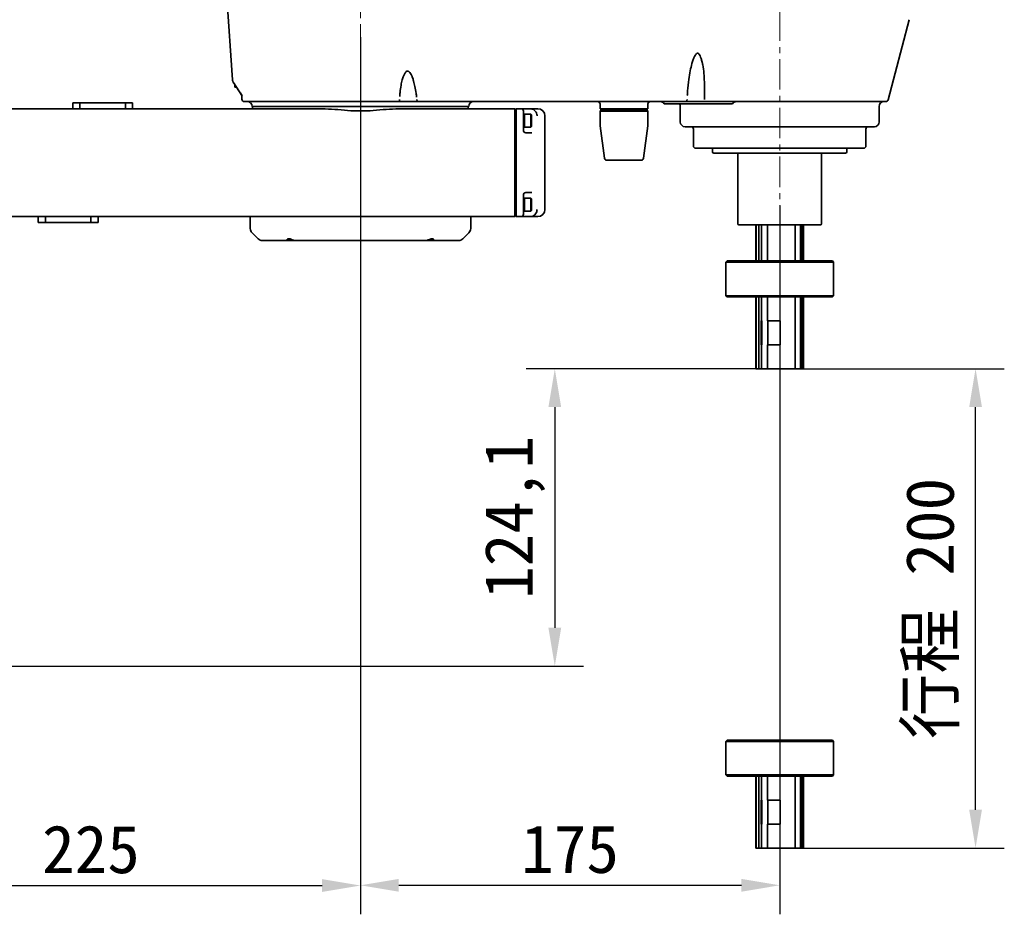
# Model space of a CAD drawing. Header units: millimetres. Extents: x -16 to 4241, y 0 to 4344.
# Tile 15 of 19: x 1657 to 2068, y 2428 to 2801. Entities that reach past the tile are written whole.
import ezdxf

# ---------------------------------------------------------------- set-up
doc = ezdxf.new("R2010")
doc.units = ezdxf.units.MM
doc.header["$PDSIZE"] = -1
doc.linetypes.add('CENTER', pattern=[10.16, 6.35, -1.27, 1.27, -1.27])
doc.linetypes.add('CENTERX2', pattern=[20.32, 12.7, -2.54, 2.54, -2.54])
doc.layers.add('中心线层', color=4, linetype='CENTER')
doc.dimstyles.new('1比1', dxfattribs={"dimscale": 8, "dimtxt": 2.5, "dimasz": 2, "dimexe": 1.5, "dimexo": 0.625, "dimtad": 1, "dimtoh": 1, "dimdec": 1, "dimtxsty": 'Standard', "dimcen": 2.5, "dimclrd": 1, "dimclre": 1, "dimadec": 0, "dimazin": 0, "dimtfac": 1, "dimtdec": 1, "dimtmove": 0, "dimatfit": 3, "dimfxl": 1, "dimarcsym": 0})

# ---------------------------------------------------------------- blocks, each defined once
blk = doc.blocks.new('*D115')
at = {"color": 1, "lineweight": -2, "transparency": 16777216}
for p, q in [((1799.7, 2747.05), (1799.7, 2427.89)), ((1574.7, 2643.15), (1574.7, 2427.89)), ((1590.7, 2439.89), (1783.7, 2439.89))]:
    blk.add_line(p, q, dxfattribs=at)
at = {"color": 1, "transparency": 16777216}
for points in [[(1590.7, 2442.55), (1590.7, 2437.22), (1574.7, 2439.89)], [(1783.7, 2442.55), (1783.7, 2437.22), (1799.7, 2439.89)]]:
    blk.add_solid(points, dxfattribs=at)
at = {"layer": 'Defpoints', "color": 0, "transparency": 16777216}
for p in [(1799.7, 2752.05), (1574.7, 2648.15), (1799.7, 2439.89)]:
    blk.add_point(p, dxfattribs=at)
at = {"color": 0, "transparency": 16777216, "insert": (1687.2, 2454.89), "char_height": 20, "attachment_point": 5}
blk.add_mtext('225', dxfattribs=at)
blk = doc.blocks.new('*D116')
at = {"color": 1, "lineweight": -2, "transparency": 16777216}
for p, q in [((1799.7, 2793.92), (1799.7, 2427.99)), ((1974.7, 2723.67), (1974.7, 2427.99)), ((1815.7, 2439.99), (1958.7, 2439.99))]:
    blk.add_line(p, q, dxfattribs=at)
at = {"color": 1, "transparency": 16777216}
for points in [[(1815.7, 2442.65), (1815.7, 2437.32), (1799.7, 2439.99)], [(1958.7, 2442.65), (1958.7, 2437.32), (1974.7, 2439.99)]]:
    blk.add_solid(points, dxfattribs=at)
at = {"layer": 'Defpoints', "color": 0, "transparency": 16777216}
for p in [(1799.7, 2798.92), (1974.7, 2728.67), (1974.7, 2439.99)]:
    blk.add_point(p, dxfattribs=at)
at = {"color": 0, "transparency": 16777216, "insert": (1887.2, 2454.99), "char_height": 20, "attachment_point": 5}
blk.add_mtext('175', dxfattribs=at)
blk = doc.blocks.new('*D117')
at = {"color": 1, "lineweight": -2, "transparency": 16777216}
for p, q in [((1770.88, 2948.86), (1210.68, 2948.86)), ((1222.68, 2547.44), (1222.68, 2932.86)), ((1537.05, 2531.44), (1210.68, 2531.44))]:
    blk.add_line(p, q, dxfattribs=at)
at = {"color": 1, "transparency": 16777216}
for points in [[(1220.01, 2932.86), (1225.34, 2932.86), (1222.68, 2948.86)], [(1220.01, 2547.44), (1225.34, 2547.44), (1222.68, 2531.44)]]:
    blk.add_solid(points, dxfattribs=at)
at = {"layer": 'Defpoints', "color": 0, "transparency": 16777216}
for p in [(1222.68, 2948.86), (1775.88, 2948.86), (1542.05, 2531.44)]:
    blk.add_point(p, dxfattribs=at)
at = {"color": 0, "transparency": 16777216, "insert": (1206.01, 2740.15), "char_height": 20, "attachment_point": 5, "rotation": 90}
blk.add_mtext('417,4', dxfattribs=at)
blk = doc.blocks.new('*D118')
at = {"color": 1, "lineweight": -2, "transparency": 16777216}
for p, q in [((1966.65, 2655.54), (1868.82, 2655.54)), ((1880.82, 2639.54), (1880.82, 2547.44)), ((1629.05, 2531.44), (1892.82, 2531.44))]:
    blk.add_line(p, q, dxfattribs=at)
at = {"color": 1, "transparency": 16777216}
for points in [[(1878.15, 2639.54), (1883.48, 2639.54), (1880.82, 2655.54)], [(1878.15, 2547.44), (1883.48, 2547.44), (1880.82, 2531.44)]]:
    blk.add_solid(points, dxfattribs=at)
at = {"layer": 'Defpoints', "color": 0, "transparency": 16777216}
for p in [(1971.65, 2655.54), (1624.05, 2531.44), (1880.82, 2531.44)]:
    blk.add_point(p, dxfattribs=at)
at = {"color": 0, "transparency": 16777216, "insert": (1864.15, 2593.49), "char_height": 20, "attachment_point": 5, "rotation": 90}
blk.add_mtext('124,1', dxfattribs=at)
blk = doc.blocks.new('*D119')
at = {"color": 1, "lineweight": -2, "transparency": 16777216}
for p, q in [((1981.74, 2655.54), (2068.45, 2655.54)), ((2056.45, 2471.54), (2056.45, 2639.54)), ((1981.74, 2455.54), (2068.45, 2455.54))]:
    blk.add_line(p, q, dxfattribs=at)
at = {"color": 1, "transparency": 16777216}
for points in [[(2053.79, 2639.54), (2059.12, 2639.54), (2056.45, 2655.54)], [(2053.79, 2471.54), (2059.12, 2471.54), (2056.45, 2455.54)]]:
    blk.add_solid(points, dxfattribs=at)
at = {"layer": 'Defpoints', "color": 0, "transparency": 16777216}
for p in [(1976.74, 2655.54), (2056.45, 2655.54), (1976.74, 2455.54)]:
    blk.add_point(p, dxfattribs=at)
at = {"color": 0, "transparency": 16777216, "insert": (2038.49, 2555.54), "char_height": 20, "attachment_point": 5, "rotation": 90}
blk.add_mtext('{\\fSimSun|b0|i0|c134|p2;行程} 200', dxfattribs=at)

msp = doc.modelspace()

# ---------------------------------------------------------------- linework, layer by layer
at = {"color": 7, "linetype": 'Continuous', "lineweight": 35}
for p, q in [((1743.61, 2815.84), (1746.24, 2776.13)), ((1743.61, 2815.84), (1746.24, 2776.13)), ((2019.95, 2767.78), (2028.76, 2801.2)), ((1746.26, 2776.13), (1746.23, 2776.13)), ((1746.57, 2775.21), (1746.55, 2775.2)), ((1746.55, 2775.2), (1747.2, 2774.2)), ((1747.2, 2773.04), (1747.2, 2774.2)), ((1747.97, 2773.04), (1747.2, 2773.04)), ((1747.97, 2773.04), (1750.24, 2769.58)), ((1679.6, 2764.04), (1679.6, 2766.54)), ((1679.6, 2766.54), (1682.6, 2766.54)), ((1682.6, 2766.54), (1682.6, 2764.04)), ((1682.6, 2766.54), (1701.6, 2766.54)), ((1701.6, 2764.04), (1701.6, 2766.54)), ((1701.6, 2766.54), (1704.6, 2766.54)), ((1704.6, 2766.54), (1704.6, 2764.04)), ((1750.2, 2768.04), (1750.2, 2769.67)), ((1750.25, 2769.58), (1750.28, 2769.54)), ((1823.93, 2767.04), (1815.48, 2767.04)), ((1899.7, 2766.04), (1899.7, 2764.04)), ((1919.7, 2764.04), (1919.7, 2766.04)), ((1927.24, 2766.04), (1926.52, 2766.04)), ((1947.15, 2766.04), (1927.24, 2766.04)), ((1943.69, 2767.04), (1935.48, 2767.04)), ((1948.62, 2767.04), (1943.69, 2767.04)), ((1948.54, 2766.04), (1947.15, 2766.04)), ((1949.16, 2766.04), (1948.54, 2766.04)), ((1949.97, 2766.04), (1949.16, 2766.04)), ((1954.47, 2766.04), (1949.97, 2766.04)), ((1954.94, 2766.04), (1954.47, 2766.04)), ((1510.2, 2764.04), (1783.71, 2764.04)), ((1844.95, 2765.04), (1754.45, 2765.04)), ((1754.7, 2765.04), (1754.7, 2764.04)), ((1815.7, 2764.04), (1864.2, 2764.04)), ((1844.7, 2764.04), (1844.7, 2765.04)), ((1864.2, 2760.02), (1864.2, 2764.04)), ((1864.7, 2763.54), (1864.2, 2764.04)), ((1864.7, 2764.04), (1866.7, 2764.04)), ((1864.7, 2760.02), (1864.7, 2764.04)), ((1866.7, 2764.04), (1870.43, 2764.04)), ((1867.7, 2763.04), (1867.7, 2761.62)), ((1870.43, 2764.04), (1873.7, 2764.04)), ((1919.7, 2764.04), (1899.7, 2764.04)), ((1900.2, 2763.54), (1899.7, 2763.04)), ((1899.7, 2763.04), (1899.7, 2758.2)), ((1911.84, 2763.04), (1899.7, 2763.04)), ((1900.2, 2763.54), (1911.73, 2763.54)), ((1901.7, 2763.84), (1901.7, 2763.54)), ((1911.73, 2763.54), (1919.2, 2763.54)), ((1919.7, 2763.04), (1911.84, 2763.04)), ((1917.7, 2763.54), (1917.7, 2763.84)), ((1919.7, 2763.04), (1919.2, 2763.54)), ((1919.7, 2758.2), (1919.7, 2763.04)), ((1933.2, 2765.04), (1933.2, 2758.54)), ((2016.2, 2758.54), (2016.2, 2765.04)), ((1864.2, 2751.95), (1864.2, 2760.02)), ((1864.7, 2751.95), (1864.7, 2760.02)), ((1868.15, 2761.79), (1867.7, 2761.79)), ((1867.7, 2760.09), (1867.7, 2761.62)), ((1867.7, 2757.51), (1867.7, 2760.09)), ((1870.85, 2761.79), (1868.15, 2761.79)), ((1868.15, 2759.38), (1868.15, 2761.79)), ((1868.15, 2760.09), (1868.15, 2761.79)), ((1868.15, 2756.29), (1868.15, 2760.09)), ((1868.15, 2756.29), (1868.15, 2759.38)), ((1871.15, 2761.49), (1870.85, 2761.79)), ((1870.85, 2759.38), (1870.85, 2761.79)), ((1870.85, 2756.29), (1870.85, 2759.38)), ((1871.15, 2761.49), (1871.15, 2759.35)), ((1871.15, 2759.35), (1871.15, 2756.59)), ((1876.7, 2722.04), (1876.7, 2761.04)), ((1867.7, 2757.51), (1867.7, 2755.04)), ((1867.7, 2756.29), (1868.15, 2756.29)), ((1868.15, 2756.29), (1870.85, 2756.29)), ((1868.66, 2754.04), (1869.25, 2754.04)), ((1870.85, 2756.29), (1871.15, 2756.59)), ((1899.79, 2756.88), (1901.59, 2743.41)), ((1917.82, 2743.41), (1919.62, 2756.88)), ((2014.2, 2756.54), (1935.2, 2756.54)), ((1938.7, 2755.54), (1938.7, 2748.54)), ((2010.7, 2748.54), (2010.7, 2755.54)), ((1864.2, 2746.07), (1864.2, 2751.95)), ((1864.7, 2746.07), (1864.7, 2751.95)), ((1864.2, 2737.01), (1864.2, 2746.07)), ((1864.7, 2737.01), (1864.7, 2746.07)), ((2009.7, 2747.54), (1939.7, 2747.54)), ((1946.7, 2747.54), (1946.7, 2746.04)), ((1957.2, 2745.54), (1957.2, 2716.04)), ((1992.2, 2716.04), (1992.2, 2745.54)), ((2002.7, 2746.04), (2002.7, 2747.54)), ((1911.22, 2742.54), (1902.58, 2742.54)), ((1916.83, 2742.54), (1911.22, 2742.54)), ((1864.2, 2731.13), (1864.2, 2737.01)), ((1864.7, 2731.13), (1864.7, 2737.01)), ((1864.2, 2723.06), (1864.2, 2731.13)), ((1864.7, 2723.06), (1864.7, 2731.13)), ((1869.25, 2729.04), (1868.66, 2729.04)), ((1867.7, 2728.04), (1867.7, 2725.57)), ((1868.15, 2726.79), (1867.7, 2726.79)), ((1867.7, 2725.09), (1867.7, 2725.57)), ((1867.7, 2721.46), (1867.7, 2725.09)), ((1870.85, 2726.79), (1868.15, 2726.79)), ((1868.15, 2724.38), (1868.15, 2726.79)), ((1868.15, 2725.09), (1868.15, 2726.79)), ((1868.15, 2721.29), (1868.15, 2725.09)), ((1871.15, 2726.49), (1870.85, 2726.79)), ((1870.85, 2724.38), (1870.85, 2726.79)), ((1871.15, 2726.49), (1871.15, 2724.35)), ((1864.2, 2719.04), (1864.2, 2723.06)), ((1864.7, 2719.04), (1864.7, 2723.06)), ((1867.7, 2721.46), (1867.7, 2720.04)), ((1867.7, 2721.29), (1868.15, 2721.29)), ((1868.15, 2721.29), (1868.15, 2724.38)), ((1868.15, 2721.29), (1870.85, 2721.29)), ((1870.85, 2721.29), (1870.85, 2724.38)), ((1870.85, 2721.29), (1871.15, 2721.59)), ((1871.15, 2724.35), (1871.15, 2721.59)), ((1864.2, 2719.04), (1510.2, 2719.04)), ((1665.2, 2716.54), (1665.2, 2719.04)), ((1668.2, 2719.04), (1668.2, 2716.54)), ((1687.2, 2716.54), (1687.2, 2719.04)), ((1690.2, 2719.04), (1690.2, 2716.54)), ((1753.7, 2719.04), (1753.7, 2714.07)), ((1845.7, 2714.07), (1845.7, 2719.04)), ((1864.7, 2719.54), (1864.2, 2719.04)), ((1866.7, 2719.04), (1864.7, 2719.04)), ((1870.43, 2719.04), (1866.7, 2719.04)), ((1873.7, 2719.04), (1870.43, 2719.04)), ((1668.2, 2716.54), (1665.2, 2716.54)), ((1687.2, 2716.54), (1668.2, 2716.54)), ((1690.2, 2716.54), (1687.2, 2716.54)), ((1964.7, 2715.54), (1964.7, 2700.54)), ((1964.87, 2700.54), (1964.87, 2715.54)), ((1966.02, 2715.54), (1966.02, 2700.54)), ((1967.08, 2700.54), (1967.08, 2715.54)), ((1969.66, 2715.54), (1969.66, 2700.54)), ((1981.17, 2700.54), (1981.17, 2715.54)), ((1983.34, 2715.54), (1983.34, 2700.54)), ((1984.12, 2700.54), (1984.12, 2715.54)), ((1984.7, 2715.54), (1984.7, 2700.54)), ((1754.44, 2712.31), (1756.97, 2709.77)), ((1768.72, 2709.04), (1758.74, 2709.04)), ((1772.93, 2709.04), (1768.72, 2709.04)), ((1826.5, 2709.04), (1772.91, 2709.04)), ((1830.69, 2709.04), (1826.5, 2709.04)), ((1840.67, 2709.04), (1830.69, 2709.04)), ((1842.44, 2709.77), (1844.97, 2712.31)), ((1952.7, 2700.54), (1952.2, 2700.04)), ((1996.7, 2700.54), (1952.7, 2700.54)), ((1997.2, 2700.04), (1996.7, 2700.54)), ((1952.2, 2700.04), (1952.2, 2686.04)), ((1997.2, 2700.04), (1952.2, 2700.04)), ((1997.2, 2686.04), (1997.2, 2700.04)), ((1952.2, 2686.04), (1952.7, 2685.54)), ((1997.2, 2686.04), (1952.2, 2686.04)), ((1996.7, 2685.54), (1952.7, 2685.54)), ((1964.7, 2685.54), (1964.7, 2655.54)), ((1964.87, 2655.54), (1964.87, 2685.54)), ((1966.02, 2685.54), (1966.02, 2655.54)), ((1967.08, 2675.54), (1967.08, 2685.54)), ((1969.66, 2685.54), (1969.66, 2675.54)), ((1981.17, 2655.54), (1981.17, 2685.54)), ((1983.34, 2685.54), (1983.34, 2655.54)), ((1984.12, 2655.54), (1984.12, 2685.54)), ((1984.7, 2685.54), (1984.7, 2655.54)), ((1996.7, 2685.54), (1997.2, 2686.04)), ((1966.95, 2675.54), (1966.95, 2665.54)), ((1966.95, 2675.54), (1967.08, 2675.54)), ((1967.18, 2675.54), (1967.08, 2675.54)), ((1967.18, 2675.54), (1967.18, 2665.54)), ((1969.66, 2675.54), (1974.85, 2675.54)), ((1969.7, 2665.54), (1969.7, 2675.54)), ((1974.85, 2665.54), (1974.85, 2675.54)), ((1966.95, 2665.54), (1967.08, 2665.54)), ((1967.08, 2655.54), (1967.08, 2665.54)), ((1967.18, 2665.54), (1967.08, 2665.54)), ((1969.66, 2665.54), (1969.66, 2655.54)), ((1969.66, 2665.54), (1974.85, 2665.54)), ((1964.87, 2655.54), (1964.7, 2655.54)), ((1966.02, 2655.54), (1964.87, 2655.54)), ((1967.08, 2655.54), (1966.02, 2655.54)), ((1969.66, 2655.54), (1967.08, 2655.54)), ((1981.17, 2655.54), (1969.66, 2655.54)), ((1983.34, 2655.54), (1981.17, 2655.54)), ((1984.12, 2655.54), (1983.34, 2655.54)), ((1984.7, 2655.54), (1984.12, 2655.54)), ((1952.7, 2500.54), (1952.2, 2500.04)), ((1952.2, 2500.04), (1952.2, 2486.04)), ((1997.2, 2500.04), (1952.2, 2500.04)), ((1996.7, 2500.54), (1952.7, 2500.54)), ((1997.2, 2500.04), (1996.7, 2500.54)), ((1997.2, 2486.04), (1997.2, 2500.04)), ((1952.2, 2486.04), (1952.7, 2485.54)), ((1997.2, 2486.04), (1952.2, 2486.04)), ((1996.7, 2485.54), (1952.7, 2485.54)), ((1964.7, 2485.54), (1964.7, 2455.54)), ((1964.87, 2455.54), (1964.87, 2485.54)), ((1966.02, 2485.54), (1966.02, 2455.54)), ((1967.08, 2475.54), (1967.08, 2485.54)), ((1969.66, 2485.54), (1969.66, 2475.54)), ((1981.17, 2455.54), (1981.17, 2485.54)), ((1983.34, 2485.54), (1983.34, 2455.54)), ((1984.12, 2455.54), (1984.12, 2485.54)), ((1984.7, 2485.54), (1984.7, 2455.54)), ((1996.7, 2485.54), (1997.2, 2486.04)), ((1966.95, 2475.54), (1966.95, 2465.54)), ((1966.95, 2475.54), (1967.08, 2475.54)), ((1967.18, 2475.54), (1967.08, 2475.54)), ((1967.18, 2475.54), (1967.18, 2465.54)), ((1969.66, 2475.54), (1974.85, 2475.54)), ((1969.7, 2465.54), (1969.7, 2475.54)), ((1974.85, 2465.54), (1974.85, 2475.54)), ((1966.95, 2465.54), (1967.08, 2465.54)), ((1967.08, 2455.54), (1967.08, 2465.54)), ((1967.18, 2465.54), (1967.08, 2465.54)), ((1969.66, 2465.54), (1969.66, 2455.54)), ((1969.66, 2465.54), (1974.85, 2465.54)), ((1964.87, 2455.54), (1964.7, 2455.54)), ((1966.02, 2455.54), (1964.87, 2455.54)), ((1967.08, 2455.54), (1966.02, 2455.54)), ((1969.66, 2455.54), (1967.08, 2455.54)), ((1981.17, 2455.54), (1969.66, 2455.54)), ((1983.34, 2455.54), (1981.17, 2455.54)), ((1984.12, 2455.54), (1983.34, 2455.54)), ((1984.7, 2455.54), (1984.12, 2455.54))]:
    msp.add_line(p, q, dxfattribs=at)
at = {"color": 7, "linetype": 'Continuous', "lineweight": 35, "flags": 128}
msp.add_lwpolyline([(1823.24, 2767.87), (1823.24, 2767.88), (1823.26, 2767.91)], dxfattribs=at)
at = {"color": 7, "linetype": 'Continuous', "lineweight": 35}
for centre, radius, start, end in [((1751.2, 2768.04), 1, 180, 270), ((1752.45, 2765.04), 2, 0, 90), ((1846.95, 2765.04), 2, 90, 180), ((1898.7, 2766.04), 1, 0, 90), ((1920.7, 2766.04), 1, 90, 180), ((1924.79, 2765.04), 2, 30, 90), ((1931.2, 2765.04), 2, 0, 30), ((1935.48, 2767.54), 0.5, 270.0022, 336.4641), ((1956.67, 2765.04), 2, 90, 150), ((2018.2, 2765.04), 2, 90, 180), ((2018.98, 2768.04), 1, 270, 345.2229), ((1866.7, 2763.04), 1, 0, 90), ((1873.7, 2761.04), 3, 0, 90), ((1901.5, 2763.84), 0.2, 0, 90), ((1917.9, 2763.84), 0.2, 90, 180), ((1909.7, 2758.2), 10, 180, 187.5946), ((1909.7, 2758.2), 10, 352.4054, 0), ((1935.2, 2758.54), 2, 180, 270), ((2014.2, 2758.54), 2, 270, 0), ((1868.7, 2755.04), 1, 180, 270), ((1937.7, 2755.54), 1, 0, 90), ((2011.7, 2755.54), 1, 90, 180), ((1939.7, 2748.54), 1, 180, 270), ((1947.2, 2746.04), 0.5, 180, 270), ((2002.2, 2746.04), 0.5, 270, 0), ((2009.7, 2748.54), 1, 270, 0), ((1902.58, 2743.54), 1, 187.5946, 270), ((1916.83, 2743.54), 1, 270, 352.4054), ((1868.7, 2728.04), 1, 90, 180), ((1873.7, 2722.04), 3, 270, 0), ((1866.7, 2720.04), 1, 270, 0), ((1756.2, 2714.07), 2.5, 180, 225), ((1843.2, 2714.07), 2.5, 315, 0), ((1957.7, 2716.04), 0.5, 180, 270), ((1991.7, 2716.04), 0.5, 270, 0), ((1758.74, 2711.54), 2.5, 225, 270), ((1840.67, 2711.54), 2.5, 270, 315)]:
    msp.add_arc(centre, radius, start, end, dxfattribs=at)
for points, knots in [([(1936.14, 2769.52), (1936.17, 2770.17), (1936.27, 2772.43), (1936.68, 2775.89), (1937.27, 2779.7), (1937.92, 2782.48), (1938.52, 2784.47), (1939.05, 2785.71), (1939.52, 2786.53), (1939.9, 2787), (1940.2, 2787.21), (1940.39, 2787.27), (1940.54, 2787.25), (1940.72, 2787.15), (1940.98, 2786.9), (1941.32, 2786.39), (1941.72, 2785.49), (1942.05, 2784.52), (1942.18, 2783.84), (1942.23, 2783.61)], [0, 0, 0, 0, 0.0853472, 0.2964861, 0.4556352, 0.5889358, 0.6682319, 0.7258216, 0.7641781, 0.7896857, 0.8035408, 0.8098154, 0.8157923, 0.8244362, 0.8387967, 0.8645747, 0.9074486, 0.9699559, 1, 1, 1, 1]), ([(1943.33, 2767.93), (1943.34, 2770.36), (1943.34, 2775.19), (1942.98, 2780.47), (1942.42, 2783.26), (1942.33, 2783.7)], [0, 0, 0, 0, 0.459741, 0.9132, 1, 1, 1, 1]), ([(1816.11, 2769.2), (1816.14, 2769.75), (1816.22, 2771.31), (1816.56, 2773.64), (1817.06, 2775.93), (1817.57, 2777.57), (1818.08, 2778.64), (1818.54, 2779.31), (1818.92, 2779.66), (1819.21, 2779.79), (1819.46, 2779.8), (1819.7, 2779.72), (1820, 2779.51), (1820.41, 2779.07), (1820.89, 2778.29), (1821.42, 2777.11), (1821.97, 2775.42), (1822.51, 2773.16), (1822.91, 2770.91), (1823.05, 2769.43), (1823.1, 2768.91)], [0, 0, 0, 0, 0.070814, 0.202315, 0.303595, 0.373508, 0.423974, 0.456987, 0.478112, 0.489951, 0.498522, 0.50822, 0.521385, 0.544191, 0.582848, 0.637095, 0.708469, 0.80857, 0.933654, 1, 1, 1, 1]), ([(1746.26, 2776.13), (1746.29, 2775.92), (1746.34, 2775.59), (1746.51, 2775.31), (1746.57, 2775.21)], [0, 0, 0, 0, 0.648899, 1, 1, 1, 1]), ([(1746.55, 2775.2), (1746.84, 2774.76), (1748.08, 2772.87), (1749.32, 2770.98), (1750.27, 2769.53)], [0, 0, 0, 0, 0.234309, 1, 1, 1, 1]), ([(1750.41, 2769.37), (1750.41, 2769.37), (1750.4, 2769.38), (1750.33, 2769.44), (1750.26, 2769.5), (1750.24, 2769.57), (1750.24, 2769.57)], [0, 0, 0, 0, 0.0171052, 0.1428919, 0.9869134, 1, 1, 1, 1]), ([(1815.48, 2767.04), (1811.69, 2767.04), (1804.11, 2767.04), (1792.87, 2767.04), (1783.47, 2767.04), (1775.92, 2767.04), (1770.15, 2767.04), (1764.77, 2767.04), (1759.98, 2767.04), (1756.04, 2767.04), (1753.05, 2767.04), (1751.82, 2767.04), (1751.2, 2767.04)], [0, 0, 0, 0, 0.146901, 0.293889, 0.440489, 0.523245, 0.606105, 0.688626, 0.769178, 0.849633, 0.924781, 1, 1, 1, 1]), ([(1816, 2767.9), (1816, 2767.86), (1816, 2767.76), (1815.99, 2767.64), (1815.98, 2767.56), (1815.98, 2767.55), (1815.98, 2767.54)], [0, 0, 0, 0, 0.269981, 0.568456, 0.852393, 1, 1, 1, 1]), ([(1823.24, 2767.87), (1823.24, 2767.83), (1823.26, 2767.68), (1823.31, 2767.49), (1823.38, 2767.32), (1823.49, 2767.17), (1823.64, 2767.08), (1823.77, 2767.03), (1823.85, 2767.04), (1823.86, 2767.04)], [0, 0, 0, 0, 0.109106, 0.357616, 0.531189, 0.682131, 0.824563, 0.973477, 1, 1, 1, 1]), ([(1935.48, 2767.04), (1930.34, 2767.04), (1920.06, 2767.04), (1904.49, 2767.04), (1888.84, 2767.04), (1870.15, 2767.04), (1848.47, 2767.04), (1832.07, 2767.04), (1823.86, 2767.04)], [0, 0, 0, 0, 0.139274, 0.278556, 0.418866, 0.559179, 0.779411, 1, 1, 1, 1]), ([(1935.48, 2767.05), (1935.51, 2767.05), (1935.6, 2767.04), (1935.69, 2767.08), (1935.74, 2767.11), (1935.75, 2767.12)], [0, 0, 0, 0, 0.355335, 0.881901, 1, 1, 1, 1]), ([(1935.75, 2767.12), (1935.77, 2767.14), (1935.83, 2767.17), (1935.89, 2767.25), (1935.93, 2767.32), (1935.96, 2767.38), (1935.97, 2767.42), (1935.97, 2767.45), (1935.98, 2767.5), (1936, 2767.61), (1936.02, 2767.79), (1936.02, 2767.9), (1936.02, 2767.93)], [0, 0, 0, 0, 0.083855, 0.181172, 0.261422, 0.322468, 0.36079, 0.395022, 0.452756, 0.696445, 0.898436, 1, 1, 1, 1]), ([(1948.62, 2767.04), (1948.76, 2767.04), (1949.15, 2767.04), (1949.54, 2767.04), (1949.79, 2767.04)], [0, 0, 0, 0, 0.354387, 1, 1, 1, 1]), ([(1986.76, 2767.04), (1984.24, 2767.04), (1979.21, 2767.04), (1971.42, 2767.04), (1963.51, 2767.04), (1956.28, 2767.04), (1951.69, 2767.04), (1949.79, 2767.04)], [0, 0, 0, 0, 0.211384, 0.422808, 0.6361953, 0.8495987, 1, 1, 1, 1]), ([(1986.76, 2767.04), (1988.6, 2767.05), (1992.28, 2767.06), (1997.57, 2767.07), (2002.09, 2767.05), (2005.78, 2767.04), (2007.68, 2767.04), (2008.64, 2767.04)], [0, 0, 0, 0, 0.225165, 0.4515, 0.679989, 0.839209, 1, 1, 1, 1]), ([(2018.98, 2767.04), (2018.87, 2767.04), (2018.64, 2767.04), (2016.85, 2767.04), (2014.51, 2767.04), (2011.77, 2767.04), (2009.85, 2767.04), (2008.64, 2767.04)], [0, 0, 0, 0, 0.228777, 0.464233, 0.693001, 0.80709, 1, 1, 1, 1]), ([(1815.7, 2764.04), (1813.96, 2763.97), (1810.48, 2763.84), (1805.12, 2763.28), (1799.7, 2763.04), (1794.29, 2763.28), (1788.92, 2763.84), (1785.45, 2763.97), (1783.71, 2764.04)], [0, 0, 0, 0, 0.16787, 0.335624, 0.500078, 0.664439, 0.832137, 1, 1, 1, 1]), ([(1870.43, 2764.04), (1870.77, 2764.01), (1871.45, 2763.94), (1872.36, 2763.41), (1873.04, 2762.64), (1873.39, 2761.8), (1873.42, 2761.25), (1873.44, 2761.04)], [0, 0, 0, 0, 0.217064, 0.434449, 0.651134, 0.865921, 1, 1, 1, 1]), ([(1869.25, 2754.04), (1869.5, 2754.04), (1869.98, 2754.04), (1870.59, 2754.04), (1871.05, 2754.04), (1871.17, 2754.04), (1871.24, 2754.04)], [0, 0, 0, 0, 0.259926, 0.504362, 0.752221, 1, 1, 1, 1]), ([(1947.2, 2745.54), (1947.24, 2745.54), (1947.32, 2745.54), (1947.98, 2745.54), (1948.98, 2745.54), (1950.24, 2745.54), (1952.13, 2745.54), (1954.52, 2745.54), (1957.33, 2745.54), (1959.61, 2745.54), (1962.03, 2745.54), (1965.34, 2745.54), (1969.57, 2745.54), (1973.03, 2745.54), (1974.7, 2745.54)], [0, 0, 0, 0, 0.077653, 0.157721, 0.240041, 0.304387, 0.368745, 0.500012, 0.565727, 0.631454, 0.6958, 0.760158, 0.883566, 1, 1, 1, 1]), ([(1974.7, 2745.54), (1975.82, 2745.54), (1978.09, 2745.54), (1981.5, 2745.54), (1984.61, 2745.54), (1987.38, 2745.54), (1990.61, 2745.54), (1993.55, 2745.54), (1996.09, 2745.54), (1997.75, 2745.54), (1999.16, 2745.54), (2000.66, 2745.54), (2001.93, 2745.54), (2002.12, 2745.54), (2002.2, 2745.54)], [0, 0, 0, 0, 0.077656, 0.157721, 0.240041, 0.304387, 0.368745, 0.500012, 0.565727, 0.631454, 0.6958, 0.760158, 0.883566, 1, 1, 1, 1]), ([(1871.24, 2729.04), (1871.23, 2729.04), (1871.18, 2729.04), (1870.98, 2729.04), (1870.52, 2729.04), (1869.92, 2729.04), (1869.48, 2729.04), (1869.25, 2729.04)], [0, 0, 0, 0, 0.0461964, 0.2895618, 0.5282515, 0.7640715, 1, 1, 1, 1]), ([(1873.44, 2722.04), (1873.4, 2721.7), (1873.34, 2721.04), (1872.83, 2720.14), (1872.08, 2719.46), (1871.23, 2719.09), (1870.66, 2719.06), (1870.43, 2719.04)], [0, 0, 0, 0, 0.21238, 0.424461, 0.637157, 0.851666, 1, 1, 1, 1]), ([(1957.7, 2715.54), (1957.76, 2715.54), (1957.87, 2715.54), (1958.82, 2715.54), (1960.39, 2715.54), (1962.6, 2715.54), (1965.32, 2715.54), (1968.36, 2715.54), (1971.53, 2715.54), (1973.67, 2715.54), (1974.7, 2715.54)], [0, 0, 0, 0, 0.116516, 0.240011, 0.368641, 0.5, 0.631359, 0.759989, 0.883484, 1, 1, 1, 1]), ([(1974.7, 2715.54), (1975.74, 2715.54), (1977.88, 2715.54), (1981.04, 2715.54), (1984.09, 2715.54), (1986.81, 2715.54), (1989.02, 2715.54), (1990.59, 2715.54), (1991.54, 2715.54), (1991.65, 2715.54), (1991.7, 2715.54)], [0, 0, 0, 0, 0.116516, 0.240011, 0.368641, 0.5, 0.631359, 0.759989, 0.883484, 1, 1, 1, 1]), ([(1769.11, 2709.53), (1769.11, 2709.53), (1769.12, 2709.54), (1769.18, 2709.63), (1769.29, 2709.67), (1769.31, 2709.67)], [0, 0, 0, 0, 0.252519, 0.868755, 1, 1, 1, 1]), ([(1769.31, 2709.68), (1769.32, 2709.69), (1769.38, 2709.72), (1769.65, 2709.76), (1770.02, 2709.73), (1770.27, 2709.64), (1770.3, 2709.63)], [0, 0, 0, 0, 0.100542, 0.50498, 0.941612, 1, 1, 1, 1]), ([(1770.17, 2709.77), (1770.33, 2709.72), (1770.82, 2709.54), (1771.67, 2709.21), (1772.45, 2709.05), (1772.84, 2709.04), (1772.91, 2709.04)], [0, 0, 0, 0, 0.180378, 0.576763, 0.927851, 1, 1, 1, 1]), ([(1826.5, 2709.04), (1826.87, 2709.08), (1827.68, 2709.16), (1828.61, 2709.55), (1829.11, 2709.73), (1829.23, 2709.77)], [0, 0, 0, 0, 0.400029, 0.857379, 1, 1, 1, 1]), ([(1829.14, 2709.64), (1829.19, 2709.66), (1829.42, 2709.73), (1829.79, 2709.76), (1830.05, 2709.72), (1830.09, 2709.68), (1830.1, 2709.68)], [0, 0, 0, 0, 0.0899725, 0.5041541, 0.9302957, 1, 1, 1, 1]), ([(1830.1, 2709.68), (1830.19, 2709.6), (1830.3, 2709.51), (1830.29, 2709.54), (1830.29, 2709.54)], [0, 0, 0, 0, 0.811962, 1, 1, 1, 1])]:
    msp.add_open_spline(points, degree=3, knots=knots, dxfattribs=at)
at = {"layer": '中心线层', "linetype": 'CENTERX2', "lineweight": 18}
for p, q in [((1974.7, 2650.1), (1974.7, 3082.25)), ((1799.7, 2705.33), (1799.7, 2855.93))]:
    msp.add_line(p, q, dxfattribs=at)

# ---------------------------------------------------------------- dimensions: what is measured, and where the dimension line sits
for base, p1, p2, picture, middle in [((1222.68, 2948.86), (1542.05, 2531.44), (1775.88, 2948.86), '*D117', (1206.01, 2740.15)), ((1880.82, 2531.44), (1971.65, 2655.54), (1624.05, 2531.44), '*D118', (1864.15, 2593.49))]:
    dim = msp.add_linear_dim(base=base, p1=p1, p2=p2, angle=90, dimstyle='1比1')
    dim.commit()
    dim.dimension.update_dxf_attribs({"geometry": picture, "text_midpoint": middle})
for base, p1, p2, picture, middle in [((1974.7, 2439.99), (1799.7, 2798.92), (1974.7, 2728.67), '*D116', (1887.2, 2454.99)), ((1799.7, 2439.89), (1574.7, 2648.15), (1799.7, 2752.05), '*D115', (1687.2, 2454.89))]:
    dim = msp.add_linear_dim(base=base, p1=p1, p2=p2, dimstyle='1比1')
    dim.commit()
    dim.dimension.update_dxf_attribs({"geometry": picture, "text_midpoint": middle})
dim = msp.add_linear_dim(base=(2056.45, 2655.54), p1=(1976.74, 2455.54), p2=(1976.74, 2655.54), angle=90, text='{\\fSimSun|b0|i0|c134|p2;行程} <>', dimstyle='1比1')
dim.commit()
dim.dimension.update_dxf_attribs({"geometry": '*D119', "text_midpoint": (2038.49, 2555.54)})

doc.saveas('drawing.dxf')
